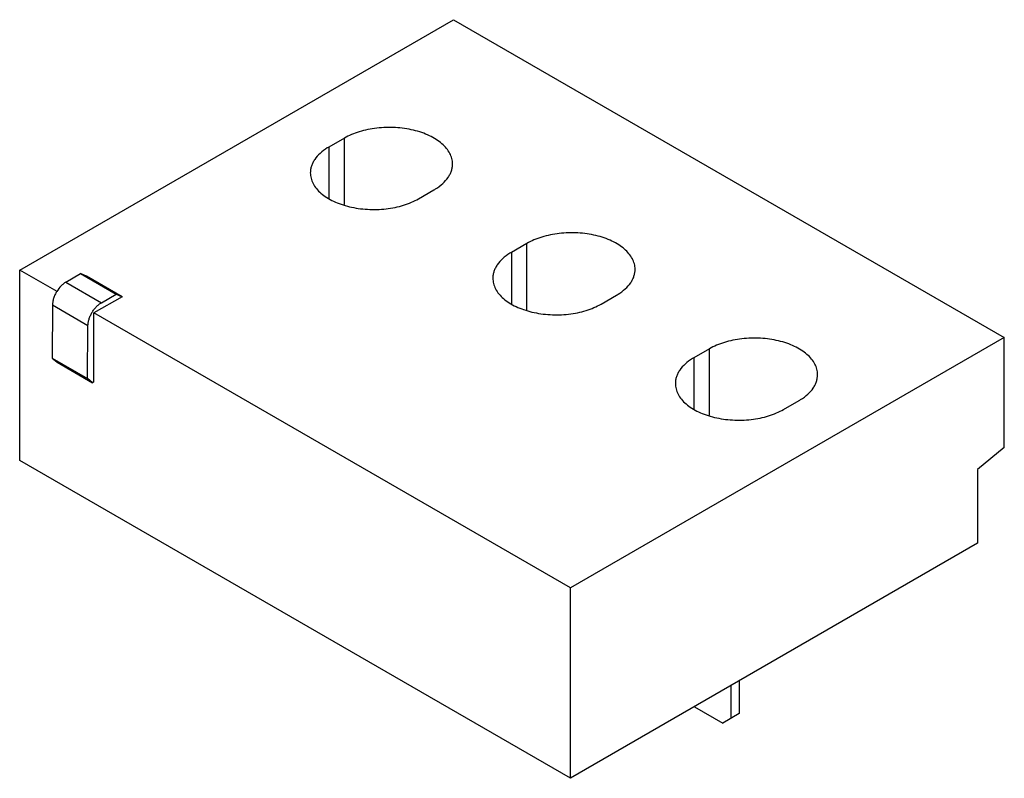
# Model space of a CAD drawing. Header units: millimetres. Extents: x 10 to 77.5, y 35.1 to 87.1.
import ezdxf

# ---------------------------------------------------------------- set-up
doc = ezdxf.new("R2010")
doc.units = ezdxf.units.MM
doc.header["$LTSCALE"] = 7.943821
doc.layers.get('0').update_dxf_attribs({"linetype": 'CONTINUOUS'})

msp = doc.modelspace()

# ---------------------------------------------------------------- linework, layer by layer
at = {"color": 7}
for p, q in [((9.996, 69.924), (39.75, 87.102)), ((39.75, 87.102), (77.509, 65.302)), ((32.257, 78.977), (31.197, 78.365)), ((31.197, 78.365), (31.197, 74.834)), ((32.257, 74.425), (32.257, 78.977)), ((37.343, 74.816), (38.404, 75.428)), ((44.773, 71.751), (43.712, 71.139)), ((44.773, 67.199), (44.773, 71.751)), ((43.712, 71.139), (43.712, 67.608)), ((9.996, 56.86), (9.996, 69.924)), ((12.558, 68.445), (9.996, 69.924)), ((13.159, 69.097), (14.172, 69.682)), ((14.172, 69.682), (16.612, 68.273)), ((14.572, 69.505), (14.172, 69.682)), ((13.159, 69.097), (15.599, 67.688)), ((17.012, 68.096), (14.572, 69.505)), ((15.599, 67.688), (16.612, 68.273)), ((16.612, 68.273), (17.012, 68.096)), ((49.859, 67.59), (50.919, 68.202)), ((12.24, 67.514), (12.213, 63.894)), ((14.679, 66.105), (12.24, 67.514)), ((17.012, 68.096), (15.088, 66.985)), ((15.088, 62.254), (15.088, 66.985)), ((47.756, 48.124), (15.088, 66.985)), ((14.652, 62.486), (14.679, 66.105)), ((77.509, 65.302), (47.756, 48.124)), ((77.509, 57.744), (77.509, 65.302)), ((57.289, 64.525), (56.228, 63.913)), ((57.289, 59.973), (57.289, 64.525)), ((12.213, 63.894), (12.558, 63.61)), ((12.213, 63.894), (14.652, 62.486)), ((12.558, 63.61), (14.997, 62.201)), ((56.228, 63.913), (56.228, 60.382)), ((14.997, 62.201), (14.652, 62.486)), ((15.088, 62.254), (14.997, 62.201)), ((62.375, 60.364), (63.435, 60.977)), ((77.509, 57.744), (75.681, 56.25)), ((47.756, 35.06), (9.996, 56.86)), ((75.681, 56.25), (75.681, 51.182)), ((75.681, 51.182), (47.756, 35.06)), ((47.756, 35.06), (47.756, 48.124)), ((58.771, 39.181), (58.771, 41.42)), ((59.337, 41.746), (59.337, 39.508)), ((56.267, 39.974), (58.205, 38.855)), ((59.337, 39.508), (58.205, 38.855))]:
    msp.add_line(p, q, dxfattribs=at)
for centre, start, end in [((33.2, 74.894), 119.9959, 121.77142), ((36.4, 78.899), 299.9959, 301.77142), ((45.716, 67.668), 119.9959, 121.77142), ((48.916, 71.673), 299.9959, 301.77142), ((58.232, 60.442), 119.9959, 121.77142), ((61.432, 64.447), 299.9959, 301.77142)]:
    msp.add_arc(centre, 4.007, start, end, dxfattribs=at)
for points, knots in [([(39.677, 77.203), (39.677, 77.326), (39.643, 77.58), (39.498, 77.946), (39.262, 78.293), (38.942, 78.615), (38.546, 78.904), (38.081, 79.157), (37.558, 79.367), (36.988, 79.532), (36.383, 79.646), (35.755, 79.709), (35.118, 79.718), (34.486, 79.673), (33.871, 79.576), (33.288, 79.428), (32.748, 79.232), (32.413, 79.067), (32.257, 78.977)], [0, 0, 0, 0, 0.042813, 0.087394, 0.135177, 0.187087, 0.243532, 0.304489, 0.369587, 0.438194, 0.509492, 0.582528, 0.65627, 0.72966, 0.80165, 0.871248, 0.93762, 1, 1, 1, 1]), ([(31.09, 78.301), (30.914, 78.192), (30.596, 77.958), (30.272, 77.598), (30.091, 77.293), (29.995, 77.062), (29.937, 76.828), (29.924, 76.669), (29.924, 76.59)], [0, 0, 0, 0, 0.287352, 0.545558, 0.66522, 0.779845, 0.890865, 1, 1, 1, 1]), ([(38.51, 75.492), (38.686, 75.601), (39.005, 75.835), (39.328, 76.194), (39.509, 76.5), (39.605, 76.73), (39.664, 76.965), (39.677, 77.124), (39.677, 77.203)], [0, 0, 0, 0, 0.287352, 0.545558, 0.66522, 0.779845, 0.890865, 1, 1, 1, 1]), ([(29.924, 76.59), (29.924, 76.466), (29.957, 76.213), (30.102, 75.847), (30.338, 75.499), (30.658, 75.178), (31.054, 74.889), (31.519, 74.636), (32.042, 74.425), (32.612, 74.261), (33.217, 74.146), (33.845, 74.084), (34.482, 74.075), (35.115, 74.12), (35.729, 74.217), (36.312, 74.365), (36.852, 74.561), (37.187, 74.726), (37.343, 74.816)], [0, 0, 0, 0, 0.042813, 0.087394, 0.135177, 0.187087, 0.243532, 0.304489, 0.369587, 0.438194, 0.509492, 0.582528, 0.65627, 0.72966, 0.80165, 0.871248, 0.93762, 1, 1, 1, 1]), ([(52.192, 69.977), (52.192, 70.1), (52.159, 70.354), (52.014, 70.72), (51.778, 71.067), (51.458, 71.389), (51.062, 71.678), (50.597, 71.931), (50.074, 72.142), (49.504, 72.306), (48.899, 72.421), (48.271, 72.483), (47.634, 72.492), (47.001, 72.447), (46.387, 72.35), (45.804, 72.202), (45.264, 72.006), (44.929, 71.841), (44.773, 71.751)], [0, 0, 0, 0, 0.042813, 0.087394, 0.135177, 0.187087, 0.243532, 0.304489, 0.369587, 0.438194, 0.509492, 0.582528, 0.65627, 0.72966, 0.80165, 0.871248, 0.93762, 1, 1, 1, 1]), ([(43.606, 71.075), (43.43, 70.966), (43.111, 70.732), (42.788, 70.373), (42.607, 70.067), (42.511, 69.837), (42.452, 69.602), (42.439, 69.443), (42.439, 69.364)], [0, 0, 0, 0, 0.287352, 0.545558, 0.66522, 0.779845, 0.890865, 1, 1, 1, 1]), ([(51.026, 68.266), (51.202, 68.375), (51.52, 68.609), (51.844, 68.969), (52.025, 69.274), (52.121, 69.505), (52.179, 69.739), (52.192, 69.898), (52.192, 69.977)], [0, 0, 0, 0, 0.287352, 0.545558, 0.66522, 0.779845, 0.890865, 1, 1, 1, 1]), ([(13.159, 69.097), (13.1, 69.063), (12.982, 68.981), (12.761, 68.779), (12.62, 68.593), (12.538, 68.46)], [0, 0, 0, 0, 0.228806, 0.475156, 1, 1, 1, 1]), ([(42.439, 69.364), (42.439, 69.241), (42.473, 68.987), (42.618, 68.621), (42.854, 68.274), (43.174, 67.952), (43.57, 67.663), (44.035, 67.41), (44.558, 67.199), (45.128, 67.035), (45.733, 66.921), (46.361, 66.858), (46.998, 66.849), (47.63, 66.894), (48.245, 66.991), (48.828, 67.139), (49.368, 67.335), (49.703, 67.5), (49.859, 67.59)], [0, 0, 0, 0, 0.042813, 0.087394, 0.135177, 0.187087, 0.243532, 0.304489, 0.369587, 0.438194, 0.509492, 0.582528, 0.65627, 0.72966, 0.80165, 0.871248, 0.93762, 1, 1, 1, 1]), ([(12.538, 68.46), (12.492, 68.384), (12.409, 68.229), (12.315, 67.988), (12.256, 67.749), (12.24, 67.59), (12.24, 67.514)], [0, 0, 0, 0, 0.265257, 0.524675, 0.77157, 1, 1, 1, 1]), ([(14.679, 66.105), (14.68, 66.178), (14.694, 66.329), (14.748, 66.556), (14.834, 66.786), (14.947, 67.009), (15.085, 67.219), (15.242, 67.407), (15.412, 67.566), (15.536, 67.652), (15.599, 67.688)], [0, 0, 0, 0, 0.114461, 0.237882, 0.367568, 0.500545, 0.633446, 0.762912, 0.885984, 1, 1, 1, 1]), ([(64.708, 62.751), (64.708, 62.875), (64.675, 63.128), (64.53, 63.494), (64.294, 63.842), (63.974, 64.163), (63.577, 64.453), (63.113, 64.705), (62.59, 64.916), (62.02, 65.08), (61.414, 65.195), (60.787, 65.257), (60.15, 65.266), (59.517, 65.221), (58.903, 65.124), (58.319, 64.976), (57.78, 64.78), (57.445, 64.615), (57.289, 64.525)], [0, 0, 0, 0, 0.042813, 0.087394, 0.135177, 0.187087, 0.243532, 0.304489, 0.369587, 0.438194, 0.509492, 0.582528, 0.65627, 0.72966, 0.80165, 0.871248, 0.93762, 1, 1, 1, 1]), ([(56.122, 63.849), (55.946, 63.74), (55.627, 63.506), (55.304, 63.147), (55.122, 62.841), (55.026, 62.611), (54.968, 62.376), (54.955, 62.217), (54.955, 62.138)], [0, 0, 0, 0, 0.287352, 0.545558, 0.66522, 0.779845, 0.890865, 1, 1, 1, 1]), ([(54.955, 62.138), (54.955, 62.015), (54.988, 61.761), (55.134, 61.395), (55.37, 61.048), (55.69, 60.726), (56.086, 60.437), (56.551, 60.184), (57.073, 59.974), (57.644, 59.809), (58.249, 59.695), (58.877, 59.632), (59.514, 59.623), (60.146, 59.668), (60.761, 59.765), (61.344, 59.913), (61.884, 60.109), (62.219, 60.274), (62.375, 60.364)], [0, 0, 0, 0, 0.042813, 0.087394, 0.135177, 0.187087, 0.243532, 0.304489, 0.369587, 0.438194, 0.509492, 0.582528, 0.65627, 0.72966, 0.80165, 0.871248, 0.93762, 1, 1, 1, 1]), ([(63.542, 61.04), (63.718, 61.149), (64.036, 61.383), (64.36, 61.743), (64.541, 62.048), (64.637, 62.279), (64.695, 62.514), (64.708, 62.672), (64.708, 62.751)], [0, 0, 0, 0, 0.287352, 0.545558, 0.66522, 0.779845, 0.890865, 1, 1, 1, 1])]:
    msp.add_open_spline(points, degree=3, knots=knots, dxfattribs=at)

doc.saveas('drawing.dxf')
